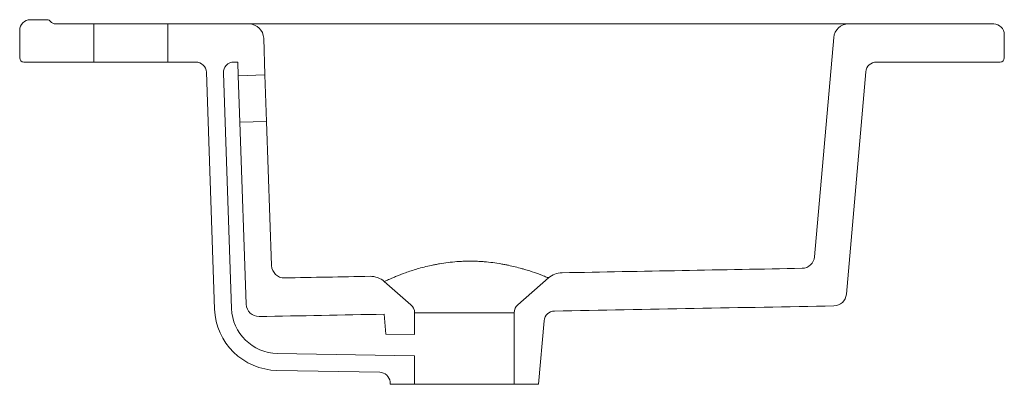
# Model space of a CAD drawing. Header units: millimetres. Extents: x 4588.414 to 4588.879, y 1671.414 to 1671.586.
import ezdxf

# ---------------------------------------------------------------- set-up
doc = ezdxf.new("R2010")
doc.units = ezdxf.units.MM
doc.linetypes.add('SLD-Solid', pattern=[0])
doc.layers.add('SANINDUSA', color=3, linetype='Continuous')

msp = doc.modelspace()

# ---------------------------------------------------------------- linework, layer by layer
at = {"layer": 'SANINDUSA', "linetype": 'SLD-Solid', "lineweight": 15}
for p, q in [((4588.42684786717, 1671.586302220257), (4588.418847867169, 1671.586302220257)), ((4588.44884786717, 1671.584302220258), (4588.43084786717, 1671.584302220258)), ((4588.44884786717, 1671.584302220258), (4588.44884786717, 1671.566302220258)), ((4588.48384786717, 1671.584302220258), (4588.44884786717, 1671.584302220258)), ((4588.48384786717, 1671.566302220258), (4588.48384786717, 1671.584302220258)), ((4588.522088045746, 1671.584302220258), (4588.48384786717, 1671.584302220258)), ((4588.805262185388, 1671.584302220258), (4588.522088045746, 1671.584302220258)), ((4588.873847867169, 1671.584302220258), (4588.805262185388, 1671.584302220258)), ((4588.413847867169, 1671.581302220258), (4588.413847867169, 1671.568302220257)), ((4588.529083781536, 1671.577546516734), (4588.529685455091, 1671.560316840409)), ((4588.789240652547, 1671.474491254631), (4588.798288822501, 1671.577912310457)), ((4588.878847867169, 1671.568302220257), (4588.878847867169, 1671.579302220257)), ((4588.44884786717, 1671.566302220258), (4588.41584786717, 1671.566302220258)), ((4588.48384786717, 1671.566302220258), (4588.44884786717, 1671.566302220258)), ((4588.497010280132, 1671.566302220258), (4588.48384786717, 1671.566302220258)), ((4588.516847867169, 1671.566302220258), (4588.515021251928, 1671.566302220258)), ((4588.516847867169, 1671.566302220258), (4588.517072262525, 1671.559876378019)), ((4588.87684786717, 1671.566302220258), (4588.818429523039, 1671.566302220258)), ((4588.502007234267, 1671.561476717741), (4588.505907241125, 1671.44979513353)), ((4588.510024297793, 1671.561127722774), (4588.513902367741, 1671.450074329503)), ((4588.529685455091, 1671.560316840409), (4588.517072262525, 1671.559876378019)), ((4588.517072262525, 1671.559876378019), (4588.517840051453, 1671.537889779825)), ((4588.530453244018, 1671.538330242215), (4588.529685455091, 1671.560316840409)), ((4588.80426498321, 1671.456769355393), (4588.813448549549, 1671.561737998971)), ((4588.517840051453, 1671.537889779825), (4588.530453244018, 1671.538330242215)), ((4588.517840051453, 1671.537889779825), (4588.520837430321, 1671.452056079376)), ((4588.530453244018, 1671.538330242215), (4588.532829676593, 1671.470278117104)), ((4588.58604095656, 1671.462784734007), (4588.598628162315, 1671.451842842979)), ((4588.649067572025, 1671.451842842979), (4588.663586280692, 1671.464463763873)), ((4588.586778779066, 1671.437952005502), (4588.585955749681, 1671.447359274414)), ((4588.60034786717, 1671.448069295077), (4588.60034786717, 1671.437715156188)), ((4588.64734786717, 1671.448069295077), (4588.60034786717, 1671.448069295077)), ((4588.64734786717, 1671.414302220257), (4588.64734786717, 1671.448069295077)), ((4588.66147100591, 1671.444284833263), (4588.65884786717, 1671.414302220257)), ((4588.60034786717, 1671.437715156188), (4588.586778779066, 1671.437952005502)), ((4588.535505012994, 1671.428845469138), (4588.60034786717, 1671.427713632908)), ((4588.60034786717, 1671.427713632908), (4588.60034786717, 1671.414302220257)), ((4588.535365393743, 1671.420846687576), (4588.583854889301, 1671.420000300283)), ((4588.58884786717, 1671.414302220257), (4588.58874860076, 1671.415436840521)), ((4588.60034786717, 1671.414302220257), (4588.58884786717, 1671.414302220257)), ((4588.64734786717, 1671.414302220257), (4588.60034786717, 1671.414302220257)), ((4588.65884786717, 1671.414302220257), (4588.64734786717, 1671.414302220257))]:
    msp.add_line(p, q, dxfattribs=at)
for centre, radius, start, end in [((4588.418847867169, 1671.581302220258), 0.005, 90, 180), ((4588.42684786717, 1671.584302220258), 0.00200000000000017, 36.86989765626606, 90), ((4588.43084786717, 1671.587302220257), 0.003000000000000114, 216.8698976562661, 270), ((4588.522088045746, 1671.577302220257), 0.007000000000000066, 2.000000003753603, 90), ((4588.805262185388, 1671.577302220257), 0.007000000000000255, 90, 175.0000000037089), ((4588.873847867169, 1671.579302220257), 0.005, 0, 90), ((4588.41584786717, 1671.568302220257), 0.002000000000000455, 180, 270), ((4588.87684786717, 1671.568302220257), 0.002000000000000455, 270, 0), ((4588.497010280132, 1671.561302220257), 0.005, 2.000000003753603, 90), ((4588.515021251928, 1671.561302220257), 0.005, 90, 182.0000000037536), ((4588.818429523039, 1671.561302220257), 0.005000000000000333, 90, 175.0000000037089), ((4588.783263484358, 1671.475014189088), 0.006000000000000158, 271.0609246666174, 355.0000000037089), ((4588.538826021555, 1671.470487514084), 0.006000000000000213, 182.0000000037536, 271.0609246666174), ((4588.670146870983, 1671.456916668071), 0.009999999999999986, 91.06092466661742, 131.0000000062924), ((4588.57948036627, 1671.455237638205), 0.0100000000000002, 48.9999999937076, 91.06092466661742), ((4588.798287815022, 1671.457292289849), 0.006000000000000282, 271.0608878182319, 355.0000000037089), ((4588.526833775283, 1671.452265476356), 0.006000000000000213, 182.0000000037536, 271.0608878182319), ((4588.59534786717, 1671.448069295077), 0.005000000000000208, 0, 48.9999999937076), ((4588.65234786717, 1671.448069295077), 0.005000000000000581, 131.0000000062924, 180), ((4588.535888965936, 1671.450842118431), 0.02999999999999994, 182.0000000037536, 268.9999999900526), ((4588.535888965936, 1671.450842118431), 0.02200000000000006, 182.0000000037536, 268.9999999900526), ((4588.666451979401, 1671.443849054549), 0.004999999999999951, 91.0608878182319, 175.0000000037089), ((4588.583767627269, 1671.415001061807), 0.005000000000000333, 4.999999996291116, 88.99999999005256)]:
    msp.add_arc(centre, radius, start, end, dxfattribs=at)
msp.add_open_spline([(4588.663586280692, 1671.464463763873), (4588.663586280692, 1671.464463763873), (4588.663532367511, 1671.464486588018), (4588.663316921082, 1671.46457702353), (4588.663154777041, 1671.46464488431), (4588.662513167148, 1671.46491023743), (4588.661879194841, 1671.465169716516), (4588.660618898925, 1671.465663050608), (4588.660146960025, 1671.465844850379), (4588.659095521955, 1671.466239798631), (4588.658513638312, 1671.466453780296), (4588.656624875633, 1671.467127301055), (4588.655172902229, 1671.467620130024), (4588.65309505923, 1671.468262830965), (4588.652666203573, 1671.468392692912), (4588.65178070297, 1671.468654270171), (4588.651324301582, 1671.468785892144), (4588.649924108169, 1671.46917872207), (4588.648945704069, 1671.469439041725), (4588.646893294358, 1671.469948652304), (4588.645819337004, 1671.470197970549), (4588.644129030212, 1671.470556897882), (4588.643552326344, 1671.47067402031), (4588.642370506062, 1671.47090189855), (4588.641763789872, 1671.471012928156), (4588.639908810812, 1671.471332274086), (4588.638635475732, 1671.471525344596), (4588.636009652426, 1671.471861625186), (4588.63465720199, 1671.472004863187), (4588.632562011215, 1671.472173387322), (4588.631851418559, 1671.472221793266), (4588.630431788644, 1671.472300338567), (4588.629719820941, 1671.47233074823), (4588.627577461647, 1671.472394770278), (4588.626140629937, 1671.472401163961), (4588.623972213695, 1671.472354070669), (4588.623247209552, 1671.472328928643), (4588.622156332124, 1671.472276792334), (4588.621791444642, 1671.472256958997), (4588.621067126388, 1671.472212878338), (4588.620707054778, 1671.472188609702), (4588.618916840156, 1671.472056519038), (4588.61751702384, 1671.471916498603), (4588.61477635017, 1671.471577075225), (4588.613435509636, 1671.471377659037), (4588.611465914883, 1671.471040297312), (4588.610820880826, 1671.470922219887), (4588.609560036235, 1671.470677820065), (4588.608942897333, 1671.470551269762), (4588.605919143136, 1671.469900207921), (4588.603695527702, 1671.469321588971), (4588.600606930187, 1671.468420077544), (4588.599634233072, 1671.468118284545), (4588.597794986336, 1671.467520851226), (4588.596927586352, 1671.467224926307), (4588.594470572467, 1671.466354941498), (4588.593024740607, 1671.465798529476), (4588.591447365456, 1671.46516212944), (4588.591143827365, 1671.465037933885), (4588.590565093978, 1671.464798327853), (4588.590289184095, 1671.464682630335), (4588.589500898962, 1671.464348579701), (4588.589027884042, 1671.464143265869), (4588.58776232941, 1671.463585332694), (4588.587122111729, 1671.463290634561), (4588.586473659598, 1671.462988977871), (4588.586310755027, 1671.462912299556), (4588.586094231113, 1671.462810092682), (4588.58604095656, 1671.462784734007), (4588.58604095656, 1671.462784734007)], degree=3, knots=[0, 0, 0, 0, 0.03125000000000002, 0.03125000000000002, 0.06250000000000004, 0.06250000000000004, 0.1250000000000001, 0.1250000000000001, 0.1562500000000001, 0.1562500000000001, 0.1875000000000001, 0.1875000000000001, 0.2500000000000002, 0.2500000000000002, 0.2656250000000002, 0.2656250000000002, 0.2812500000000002, 0.2812500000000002, 0.3125000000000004, 0.3125000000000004, 0.3437500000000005, 0.3437500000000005, 0.3593750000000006, 0.3593750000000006, 0.3750000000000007, 0.3750000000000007, 0.4062500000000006, 0.4062500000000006, 0.4375000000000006, 0.4375000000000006, 0.4531250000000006, 0.4531250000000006, 0.4687500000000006, 0.4687500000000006, 0.5000000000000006, 0.5000000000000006, 0.5156250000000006, 0.5156250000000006, 0.5234375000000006, 0.5234375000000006, 0.5312500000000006, 0.5312500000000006, 0.5625000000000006, 0.5625000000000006, 0.5937500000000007, 0.5937500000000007, 0.6093750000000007, 0.6093750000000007, 0.6250000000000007, 0.6250000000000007, 0.6875000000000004, 0.6875000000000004, 0.7187500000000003, 0.7187500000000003, 0.7500000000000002, 0.7500000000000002, 0.8125, 0.8125, 0.828125, 0.828125, 0.84375, 0.84375, 0.875, 0.875, 0.9375000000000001, 0.9375000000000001, 0.9687500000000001, 0.9687500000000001, 1, 1, 1, 1], dxfattribs=at)
for points in [[(4588.66996171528, 1671.466914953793), (4588.70776600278, 1671.467615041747), (4588.74557029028, 1671.468315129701), (4588.78337457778, 1671.469015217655)], [(4588.538937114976, 1671.464488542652), (4588.552389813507, 1671.464737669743), (4588.565842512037, 1671.464986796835), (4588.579295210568, 1671.465235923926)], [(4588.526944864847, 1671.446266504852), (4588.546615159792, 1671.446630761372), (4588.566285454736, 1671.446995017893), (4588.585955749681, 1671.447359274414)], [(4588.666359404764, 1671.448848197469), (4588.710372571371, 1671.449663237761), (4588.754385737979, 1671.450478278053), (4588.798398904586, 1671.451293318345)]]:
    msp.add_open_spline(points, degree=3, dxfattribs=at)

doc.saveas('drawing.dxf')
